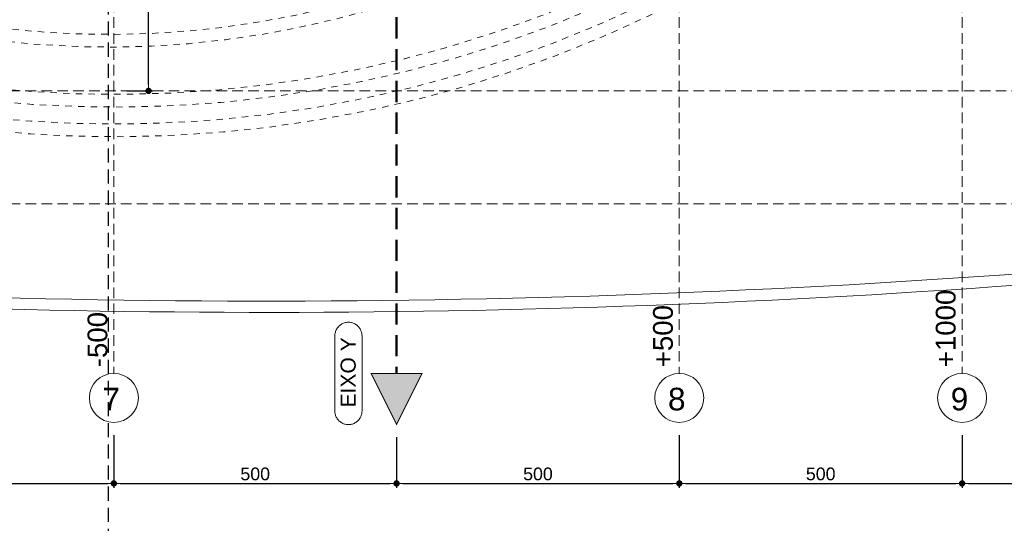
# Model space of a CAD drawing. Header units: millimetres. Extents: x 83 to 471, y -739 to 93.
# Tile 106 of 179: x 129 to 153, y -332 to -320. Entities that reach past the tile are written whole.
import ezdxf

# ---------------------------------------------------------------- set-up
doc = ezdxf.new("R2010")
doc.units = ezdxf.units.MM
for name, pattern in [('CYPE_RAYA', [0.225, 0.1125, -0.1125]), ('CYPE_RAYAPUNTOPUNTO', [0.45, 0.225, -0.075, 0, -0.075, 0, -0.075]), ('TRAZO_HUECO', [0.75, 0.5, -0.25]), ('TRAZO_INTERIOR_VIGA', [0.375, 0.25, -0.125])]:
    doc.linetypes.add(name, pattern=pattern)
for name, color, linetype, lineweight in [('__MAGNUS.Cota', 30, 'Continuous', 9), ('A-FLOR', 7, 'Continuous', 9), ('BL_CONTORNO', 7, 'Continuous', 30), ('CARGCIM', 7, 'Continuous', 9), ('COTA', 7, 'Continuous', 20), ('COTA_FORMAS', 7, 'CYPE_RAYAPUNTOPUNTO', 0), ('COTAS', 250, 'Continuous', 5), ('COTAS_REF_LINHAS', 7, 'Continuous', 20), ('LC-Eixos', 9, 'Continuous', 5)]:
    doc.layers.add(name, color=color, linetype=linetype, lineweight=lineweight)
doc.layers.add('RAMPA', color=253, linetype='Continuous')
doc.styles.add('Arial', font='arial.ttf')
doc.dimstyles.new('Copy of UM_75.000000', dxfattribs={"dimtxt": 0.3, "dimasz": 0.15, "dimexe": 0.1, "dimexo": 0.3, "dimgap": 0.07, "dimtad": 1, "dimdec": 0, "dimlfac": 75, "dimzin": 0, "dimdsep": 46, "dimtxsty": 'Arial', "dimblk": 'DOT', "dimcen": 0.09, "dimdle": 0.1, "dimclrd": 30, "dimclre": 30, "dimclrt": 7, "dimadec": 1, "dimazin": 2, "dimtfac": 1, "dimtdec": 0, "dimtofl": 0, "dimtmove": 0, "dimatfit": 3, "dimldrblk": 'DOT', "dimfxl": 1, "dimtolj": 1, "dimarcsym": 0})

# ---------------------------------------------------------------- blocks, each defined once
blk = doc.blocks.new('G$C05BD9800')
at = {"layer": 'BL_CONTORNO', "linetype": 'CYPE_RAYA', "lineweight": 9}
for points in [[(-28.1719184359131, 3.179154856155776, -0.02095977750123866), (-22.91660927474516, -10.09132570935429, 0.2520587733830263), (-10.0912695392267, -23.21680887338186, 0.1604667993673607), (0.0998859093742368, -23.14954595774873, 0.08691403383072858), (10.19150395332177, -17.2714406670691, -0.02984191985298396), (15.1683390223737, -13.687677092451, -0.08044660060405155), (17.56588621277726, -12.49864433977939)], [(-28.37745694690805, 3.087618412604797, -0.02095068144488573), (-23.13112506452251, -10.15948943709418, 0.2519612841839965), (-10.15934550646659, -23.43126530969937, 0.1605031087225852), (0.1748131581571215, -23.36172891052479, 0.08692405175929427), (10.33512239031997, -17.44465276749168, -0.02986381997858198), (15.29410156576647, -13.87435833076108, -0.08064196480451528), (17.63234485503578, -12.71360538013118)], [(16.80325487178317, -19.13550782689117, 0.1352947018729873), (4.88794872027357, -22.62030539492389, -0.3251372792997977), (-19.83538541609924, -19.02356842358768, -0.06288978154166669), (-26.35089008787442, -8.791249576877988)], [(16.81143007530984, -19.66044417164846, 0.1354950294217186), (5.148635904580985, -23.07637279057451, -0.3257225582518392), (-20.22185037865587, -19.37996360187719, -0.06303078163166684), (-26.82557223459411, -9.015530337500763)], [(16.80675853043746, -19.36048054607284, 0.1353800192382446), (4.999626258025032, -22.81578895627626, -0.3253906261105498), (-20.00100001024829, -19.17632811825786, -0.06295070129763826), (-26.55432529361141, -8.88736990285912, 0.06295070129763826)], [(16.81493373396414, -19.88541689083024, 0.1355822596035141), (5.260472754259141, -23.27176502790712, -0.3259672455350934), (-20.38751076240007, -19.53265795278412, -0.06309000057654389), (-27.02900744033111, -9.111650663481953)]]:
    blk.add_lwpolyline(points, format="xyb", dxfattribs=at)
blk = doc.blocks.new('_DOT')
at = {"layer": '__MAGNUS.Cota', "linetype": 'ByBlock'}
blk.add_line((-0.5, 0), (-1, 0), dxfattribs=at)
at = {"layer": '__MAGNUS.Cota', "linetype": 'ByBlock', "const_width": 0.5}
blk.add_lwpolyline([(-0.25, 0, 1), (0.25, 0, 1)], format="xyb", close=True, dxfattribs=at)
blk = doc.blocks.new('*D2483')
at = {"layer": 'COTAS', "color": 30, "lineweight": -2}
for p, q in [((125.0391322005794, -329.9422630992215), (125.0391322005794, -331.1829881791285)), ((131.7061322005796, -329.9422630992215), (131.7061322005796, -331.1829881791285)), ((125.1891322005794, -331.0829881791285), (131.5561322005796, -331.0829881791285))]:
    blk.add_line(p, q, dxfattribs=at)
at = {"layer": 'Defpoints', "color": 0}
for p in [(125.0391322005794, -329.6422630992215), (131.7061322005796, -329.6422630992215), (131.7061322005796, -331.0829881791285)]:
    blk.add_point(p, dxfattribs=at)
at = {"layer": 'COTAS', "color": 30, "linetype": 'ByBlock', "lineweight": -2, "xscale": 0.15, "yscale": 0.15, "zscale": 0.15, "rotation": 180}
blk.add_blockref('_DOT', (125.0391322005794, -331.0829881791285), dxfattribs=at)
at = {"layer": 'COTAS', "color": 30, "linetype": 'ByBlock', "lineweight": -2, "xscale": 0.15, "yscale": 0.15, "zscale": 0.15}
blk.add_blockref('_DOT', (131.7061322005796, -331.0829881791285), dxfattribs=at)
at = {"layer": 'COTAS', "color": 7, "insert": (128.3726322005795, -330.859816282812), "char_height": 0.3, "attachment_point": 5, "style": 'Arial'}
blk.add_mtext('\\A1;500', dxfattribs=at)
blk = doc.blocks.new('*D2484')
at = {"layer": 'COTAS', "color": 30, "lineweight": -2}
for p, q in [((131.7061322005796, -329.9422630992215), (131.7061322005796, -331.1829881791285)), ((138.3731322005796, -329.9879787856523), (138.3731322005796, -331.1829881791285)), ((131.8561322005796, -331.0829881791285), (138.2231322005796, -331.0829881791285))]:
    blk.add_line(p, q, dxfattribs=at)
at = {"layer": 'Defpoints', "color": 0}
for p in [(131.7061322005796, -329.6422630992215), (138.3731322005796, -329.6879787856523), (138.3731322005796, -331.0829881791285)]:
    blk.add_point(p, dxfattribs=at)
at = {"layer": 'COTAS', "color": 30, "linetype": 'ByBlock', "lineweight": -2, "xscale": 0.15, "yscale": 0.15, "zscale": 0.15, "rotation": 180}
blk.add_blockref('_DOT', (131.7061322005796, -331.0829881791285), dxfattribs=at)
at = {"layer": 'COTAS', "color": 30, "linetype": 'ByBlock', "lineweight": -2, "xscale": 0.15, "yscale": 0.15, "zscale": 0.15}
blk.add_blockref('_DOT', (138.3731322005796, -331.0829881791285), dxfattribs=at)
at = {"layer": 'COTAS', "color": 7, "insert": (135.0396322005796, -330.859816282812), "char_height": 0.3, "attachment_point": 5, "style": 'Arial'}
blk.add_mtext('\\A1;500', dxfattribs=at)
blk = doc.blocks.new('*D2485')
at = {"layer": 'COTAS', "color": 30, "lineweight": -2}
for p, q in [((138.3731322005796, -329.9879787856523), (138.3731322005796, -331.1829881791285)), ((145.0401322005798, -329.9422630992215), (145.0401322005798, -331.1829881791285)), ((138.5231322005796, -331.0829881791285), (144.8901322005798, -331.0829881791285))]:
    blk.add_line(p, q, dxfattribs=at)
at = {"layer": 'Defpoints', "color": 0}
for p in [(145.0401322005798, -329.6422630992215), (138.3731322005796, -329.6879787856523), (145.0401322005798, -331.0829881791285)]:
    blk.add_point(p, dxfattribs=at)
at = {"layer": 'COTAS', "color": 30, "linetype": 'ByBlock', "lineweight": -2, "xscale": 0.15, "yscale": 0.15, "zscale": 0.15, "rotation": 180}
blk.add_blockref('_DOT', (138.3731322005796, -331.0829881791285), dxfattribs=at)
at = {"layer": 'COTAS', "color": 30, "linetype": 'ByBlock', "lineweight": -2, "xscale": 0.15, "yscale": 0.15, "zscale": 0.15}
blk.add_blockref('_DOT', (145.0401322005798, -331.0829881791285), dxfattribs=at)
at = {"layer": 'COTAS', "color": 7, "insert": (141.7066322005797, -330.859816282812), "char_height": 0.3, "attachment_point": 5, "style": 'Arial'}
blk.add_mtext('\\A1;500', dxfattribs=at)
blk = doc.blocks.new('*D2486')
at = {"layer": 'COTAS', "color": 30, "lineweight": -2}
for p, q in [((145.0401322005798, -329.9422630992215), (145.0401322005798, -331.1829881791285)), ((151.7071322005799, -329.9422630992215), (151.7071322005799, -331.1829881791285)), ((145.1901322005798, -331.0829881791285), (151.5571322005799, -331.0829881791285))]:
    blk.add_line(p, q, dxfattribs=at)
at = {"layer": 'Defpoints', "color": 0}
for p in [(145.0401322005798, -329.6422630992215), (151.7071322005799, -329.6422630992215), (151.7071322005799, -331.0829881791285)]:
    blk.add_point(p, dxfattribs=at)
at = {"layer": 'COTAS', "color": 30, "linetype": 'ByBlock', "lineweight": -2, "xscale": 0.15, "yscale": 0.15, "zscale": 0.15, "rotation": 180}
blk.add_blockref('_DOT', (145.0401322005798, -331.0829881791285), dxfattribs=at)
at = {"layer": 'COTAS', "color": 30, "linetype": 'ByBlock', "lineweight": -2, "xscale": 0.15, "yscale": 0.15, "zscale": 0.15}
blk.add_blockref('_DOT', (151.7071322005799, -331.0829881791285), dxfattribs=at)
at = {"layer": 'COTAS', "color": 7, "insert": (148.3736322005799, -330.859816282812), "char_height": 0.3, "attachment_point": 5, "style": 'Arial'}
blk.add_mtext('\\A1;500', dxfattribs=at)
blk = doc.blocks.new('*D2487')
at = {"layer": 'COTAS', "color": 30, "lineweight": -2}
for p, q in [((151.7071322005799, -329.9422630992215), (151.7071322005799, -331.1829881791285)), ((158.3741322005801, -329.9422630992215), (158.3741322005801, -331.1829881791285)), ((151.8571322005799, -331.0829881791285), (158.2241322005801, -331.0829881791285))]:
    blk.add_line(p, q, dxfattribs=at)
at = {"layer": 'Defpoints', "color": 0}
for p in [(151.7071322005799, -329.6422630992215), (158.3741322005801, -329.6422630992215), (158.3741322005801, -331.0829881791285)]:
    blk.add_point(p, dxfattribs=at)
at = {"layer": 'COTAS', "color": 30, "linetype": 'ByBlock', "lineweight": -2, "xscale": 0.15, "yscale": 0.15, "zscale": 0.15, "rotation": 180}
blk.add_blockref('_DOT', (151.7071322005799, -331.0829881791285), dxfattribs=at)
at = {"layer": 'COTAS', "color": 30, "linetype": 'ByBlock', "lineweight": -2, "xscale": 0.15, "yscale": 0.15, "zscale": 0.15}
blk.add_blockref('_DOT', (158.3741322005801, -331.0829881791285), dxfattribs=at)
at = {"layer": 'COTAS', "color": 7, "insert": (155.04063220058, -330.859816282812), "char_height": 0.3, "attachment_point": 5, "style": 'Arial'}
blk.add_mtext('\\A1;500', dxfattribs=at)
blk = doc.blocks.new('*D2545')
at = {"color": 30, "lineweight": -2}
blk.add_arc((138.3731322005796, -288.4846508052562), 1.426791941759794, 6.026337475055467, 83.97366252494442, dxfattribs=at)
at = {"layer": 'Defpoints', "color": 0}
for p in [(138.3731322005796, -279.5826620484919), (139.6087702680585, -287.7712548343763), (96.62457239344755, -288.4846508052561), (168.9921038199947, -288.4846508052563), (138.3731322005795, -328.4866508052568)]:
    blk.add_point(p, dxfattribs=at)
at = {"color": 30, "linetype": 'ByBlock', "lineweight": -2, "xscale": 0.15, "yscale": 0.15, "zscale": 0.15}
for p, rotation in [((138.3731322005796, -287.0578588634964), 176.9868312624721), ((139.7999241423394, -288.4846508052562), 273.0131687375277)]:
    blk.add_blockref('_DOT', p, dxfattribs=dict(at, rotation=rotation))
at = {"color": 7, "insert": (139.541207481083, -287.3165755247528), "char_height": 0.3, "attachment_point": 5, "rotation": 315, "style": 'Arial'}
blk.add_mtext('\\A1;90%%d', dxfattribs=at)
blk = doc.blocks.new('G$C64FE85D2')
at = {"layer": 'RAMPA', "linetype": 'TRAZO_INTERIOR_VIGA'}
blk.add_lwpolyline([(-6.645413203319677, -37.94851169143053), (-5.106014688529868, -37.94851169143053), (-5.106014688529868, -17.76745313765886), (-1.618626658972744, -17.76745313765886), (-1.618626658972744, -3.880037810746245), (-5.106014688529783, -3.880037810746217), (-5.106014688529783, 3.865741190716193), (-6.355855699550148, 3.865741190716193)], dxfattribs=at)
blk = doc.blocks.new('*D2583')
at = {"layer": 'COTAS', "color": 30, "lineweight": -2}
for p, q in [((132.0061322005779, -315.2859883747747), (132.6239384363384, -315.2859883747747)), ((132.5239384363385, -321.6696508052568), (132.5239384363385, -315.4359883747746)), ((132.0061322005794, -321.8196508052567), (132.6239384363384, -321.8196508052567))]:
    blk.add_line(p, q, dxfattribs=at)
at = {"layer": 'Defpoints', "color": 0}
for p in [(131.7061322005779, -315.2859883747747), (132.5239384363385, -315.2859883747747), (131.7061322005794, -321.8196508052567)]:
    blk.add_point(p, dxfattribs=at)
at = {"layer": 'COTAS', "color": 30, "linetype": 'ByBlock', "lineweight": -2, "xscale": 0.15, "yscale": 0.15, "zscale": 0.15}
for p, rotation in [((132.5239384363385, -315.2859883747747), 90), ((132.5239384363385, -321.8196508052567), 270)]:
    blk.add_blockref('_DOT', p, dxfattribs=dict(at, rotation=rotation))
at = {"layer": 'COTAS', "color": 7, "insert": (132.300766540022, -318.5528195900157), "char_height": 0.3, "attachment_point": 5, "rotation": 90, "style": 'Arial'}
blk.add_mtext('\\A1;490', dxfattribs=at)

msp = doc.modelspace()

# ---------------------------------------------------------------- hatches: boundary and pattern name
at = {"layer": 'LC-Eixos'}
h = msp.add_hatch(color=256, dxfattribs=at)
h.dxf.hatch_style = 1
h.paths.add_polyline_path([(137.7724682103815, -328.4866508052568), (138.9737961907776, -328.4866508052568), (138.3731322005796, -329.6879787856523), (137.7724682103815, -328.4866508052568)])

# ---------------------------------------------------------------- linework, layer by layer
at = {"layer": 'A-FLOR'}
for radius, start, end in [(243.2121600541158, 267.0435948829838, 276.262165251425), (243.4788400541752, 267.4126388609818, 276.2621652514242)]:
    msp.add_arc((135.3149470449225, -83.56796125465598), radius, start, end, dxfattribs=at)
at = {"layer": 'CARGCIM', "linetype": 'TRAZO_HUECO', "lineweight": 50}
msp.add_line((138.3731322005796, -279.5826620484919), (138.3731322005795, -328.4866508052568), dxfattribs=at)
at = {"layer": 'COTA', "const_width": 0.0266680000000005}
msp.add_lwpolyline([(138.9737961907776, -328.4866508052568), (137.7724682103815, -328.4866508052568), (138.3731322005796, -329.6879787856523)], close=True, dxfattribs=at)
at = {"layer": 'COTA_FORMAS', "linetype": 'TRAZO_HUECO', "ltscale": 0.5}
for p, q in [((131.7061322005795, -279.5826620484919), (131.7061322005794, -328.4866508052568)), ((145.0401322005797, -279.5826620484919), (145.0401322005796, -328.4866508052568)), ((151.7071322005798, -279.5826620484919), (151.7071322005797, -328.4866508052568)), ((96.62457239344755, -321.8196508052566), (168.9921038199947, -321.8196508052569)), ((96.62457239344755, -324.4864508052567), (168.9921038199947, -324.4864508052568))]:
    msp.add_line(p, q, dxfattribs=at)
at = {"layer": 'COTAS_REF_LINHAS', "color": 7}
msp.add_lwpolyline([(136.9175584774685, -329.3746952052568), (136.9182731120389, -329.3960699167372), (136.9204138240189, -329.4173491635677), (136.9239710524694, -329.438437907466), (136.9289289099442, -329.459241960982), (136.9352652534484, -329.4796684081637), (136.9429517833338, -329.4996260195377), (136.9519541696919, -329.5190256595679), (136.9622322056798, -329.5377806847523), (136.9737399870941, -329.5558073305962), (136.9864261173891, -329.5730250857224), (137.0002339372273, -329.589357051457), (137.0151017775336, -329.6047302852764), (137.030963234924, -329.6190761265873), (137.047747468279, -329.6323305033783), (137.0653795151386, -329.6444342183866), (137.0837806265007, -329.6553332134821), (137.1028686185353, -329.6649788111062), (137.1225582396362, -329.6733279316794), (137.1427615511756, -329.6803432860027), (137.1633883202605, -329.6859935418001), (137.1843464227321, -329.6902534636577), (137.2055422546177, -329.6931040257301), (137.2268811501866, -329.6945324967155), (137.2482678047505, -329.6945324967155), (137.2696067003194, -329.69310402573), (137.2908025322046, -329.6902534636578), (137.3117606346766, -329.6859935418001), (137.3323874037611, -329.6803432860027), (137.3525907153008, -329.6733279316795), (137.3722803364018, -329.6649788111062), (137.3913683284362, -329.6553332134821), (137.4097694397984, -329.6444342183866), (137.4274014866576, -329.6323305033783), (137.4441857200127, -329.6190761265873), (137.4600471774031, -329.6047302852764), (137.4749150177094, -329.5893570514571), (137.4887228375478, -329.5730250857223), (137.5014089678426, -329.5558073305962), (137.5129167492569, -329.5377806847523), (137.5231947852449, -329.5190256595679), (137.5321971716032, -329.4996260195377), (137.5398837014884, -329.4796684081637), (137.5462200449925, -329.459241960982), (137.5511779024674, -329.438437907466), (137.5547351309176, -329.4173491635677), (137.5568758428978, -329.3960699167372), (137.5575904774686, -329.3746952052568), (137.5575904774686, -327.5986064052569), (137.5568758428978, -327.5772316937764), (137.5547351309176, -327.5559524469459), (137.5511779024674, -327.5348637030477), (137.5462200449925, -327.5140596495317), (137.5398837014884, -327.4936332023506), (137.5321971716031, -327.4736755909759), (137.5231947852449, -327.4542759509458), (137.5129167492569, -327.4355209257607), (137.5014089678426, -327.4174942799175), (137.4887228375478, -327.4002765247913), (137.4749150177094, -327.3839445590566), (137.4600471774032, -327.3685713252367), (137.4441857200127, -327.3542254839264), (137.4274014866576, -327.3409711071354), (137.4097694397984, -327.3288673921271), (137.3913683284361, -327.3179683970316), (137.3722803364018, -327.3083227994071), (137.3525907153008, -327.2999736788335), (137.3323874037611, -327.2929583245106), (137.3117606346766, -327.287308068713), (137.2908025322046, -327.2830481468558), (137.2696067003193, -327.2801975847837), (137.2482678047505, -327.2787691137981), (137.2268811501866, -327.2787691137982), (137.2055422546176, -327.2801975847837), (137.1843464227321, -327.2830481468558), (137.1633883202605, -327.287308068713), (137.1427615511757, -327.2929583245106), (137.1225582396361, -327.2999736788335), (137.1028686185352, -327.3083227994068), (137.0837806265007, -327.3179683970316), (137.0653795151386, -327.3288673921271), (137.047747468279, -327.3409711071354), (137.030963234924, -327.3542254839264), (137.0151017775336, -327.3685713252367), (137.0002339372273, -327.3839445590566), (136.9864261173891, -327.4002765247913), (136.9737399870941, -327.4174942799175), (136.9622322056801, -327.4355209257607), (136.9519541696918, -327.4542759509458), (136.9429517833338, -327.4736755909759), (136.9352652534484, -327.4936332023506), (136.9289289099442, -327.5140596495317), (136.9239710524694, -327.5348637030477), (136.9204138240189, -327.5559524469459), (136.9182731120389, -327.5772316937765), (136.9175584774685, -327.5986064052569), (136.9175584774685, -329.3746952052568)], close=True, dxfattribs=at)
for centre in [(131.7061322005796, -329.0644569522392), (145.0401322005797, -329.0644569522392), (151.7071322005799, -329.0644569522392)]:
    msp.add_circle(centre, 0.5778061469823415, dxfattribs=at)

# ---------------------------------------------------------------- block references
at = {"xscale": 1.33333333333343, "yscale": 1.33333333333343, "zscale": 1.33333333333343}
msp.add_blockref('G$C05BD9800', (138.3731322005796, -288.4846508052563), dxfattribs=at)
at = {"layer": 'COTAS', "xscale": 1.330508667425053, "yscale": 1.330508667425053, "zscale": 1.330508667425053}
msp.add_blockref('G$C64FE85D2', (138.3731322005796, -288.4846508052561), dxfattribs=at)

# ---------------------------------------------------------------- texts
at = {"layer": 'COTAS_REF_LINHAS', "color": 7, "style": 'Arial'}
msp.add_text('EIXO Y', height=0.3555733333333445, rotation=90, dxfattribs=at).set_placement((137.4083640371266, -329.2903690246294))
for s, p in [('7', (131.4381188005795, -329.3589147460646)), ('8', (144.7721188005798, -329.3589147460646)), ('9', (151.4391188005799, -329.3589147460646))]:
    msp.add_text(s, height=0.5333600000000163, dxfattribs=at).set_placement(p)
at = {"layer": 'COTAS_REF_LINHAS', "color": 7, "char_height": 0.4666900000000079, "width": 0.2489013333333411, "attachment_point": 1, "rotation": 90.00000000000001, "style": 'Arial'}
for s, insert in [('+1000', (151.0870462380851, -328.3406285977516)), ('-500', (131.0860462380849, -328.3406285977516)), ('+500', (144.4200462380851, -328.3406285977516))]:
    msp.add_mtext(s, dxfattribs=dict(at, insert=insert))

# ---------------------------------------------------------------- dimensions: what is measured, and where the dimension line sits
dim = msp.add_angular_dim_2l(base=(139.6087702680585, -287.7712548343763), line1=((96.62457239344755, -288.4846508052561), (168.9921038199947, -288.4846508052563)), line2=((138.3731322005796, -279.5826620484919), (138.3731322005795, -328.4866508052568)), dimstyle='Copy of UM_75.000000')
dim.commit()
dim.dimension.update_dxf_attribs({"geometry": '*D2545', "text_midpoint": (139.541207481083, -287.3165755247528)})
at = {"layer": 'COTAS'}
dim = msp.add_linear_dim(base=(132.5239384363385, -315.2859883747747), p1=(131.7061322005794, -321.8196508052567), p2=(131.7061322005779, -315.2859883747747), angle=90, dimstyle='Copy of UM_75.000000', dxfattribs=at)
dim.commit()
dim.dimension.update_dxf_attribs({"geometry": '*D2583', "text_midpoint": (132.300766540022, -318.5528195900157)})
for base, p1, p2, picture, middle in [((131.7061322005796, -331.0829881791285), (125.0391322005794, -329.6422630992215), (131.7061322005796, -329.6422630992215), '*D2483', (128.3726322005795, -330.859816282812)), ((138.3731322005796, -331.0829881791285), (131.7061322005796, -329.6422630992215), (138.3731322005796, -329.6879787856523), '*D2484', (135.0396322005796, -330.859816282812)), ((145.0401322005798, -331.0829881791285), (138.3731322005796, -329.6879787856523), (145.0401322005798, -329.6422630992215), '*D2485', (141.7066322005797, -330.859816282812)), ((151.7071322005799, -331.0829881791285), (145.0401322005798, -329.6422630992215), (151.7071322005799, -329.6422630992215), '*D2486', (148.3736322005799, -330.859816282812)), ((158.3741322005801, -331.0829881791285), (151.7071322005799, -329.6422630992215), (158.3741322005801, -329.6422630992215), '*D2487', (155.04063220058, -330.859816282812))]:
    dim = msp.add_linear_dim(base=base, p1=p1, p2=p2, dimstyle='Copy of UM_75.000000', dxfattribs=at)
    dim.commit()
    dim.dimension.update_dxf_attribs({"geometry": picture, "text_midpoint": middle})

doc.saveas('drawing.dxf')
